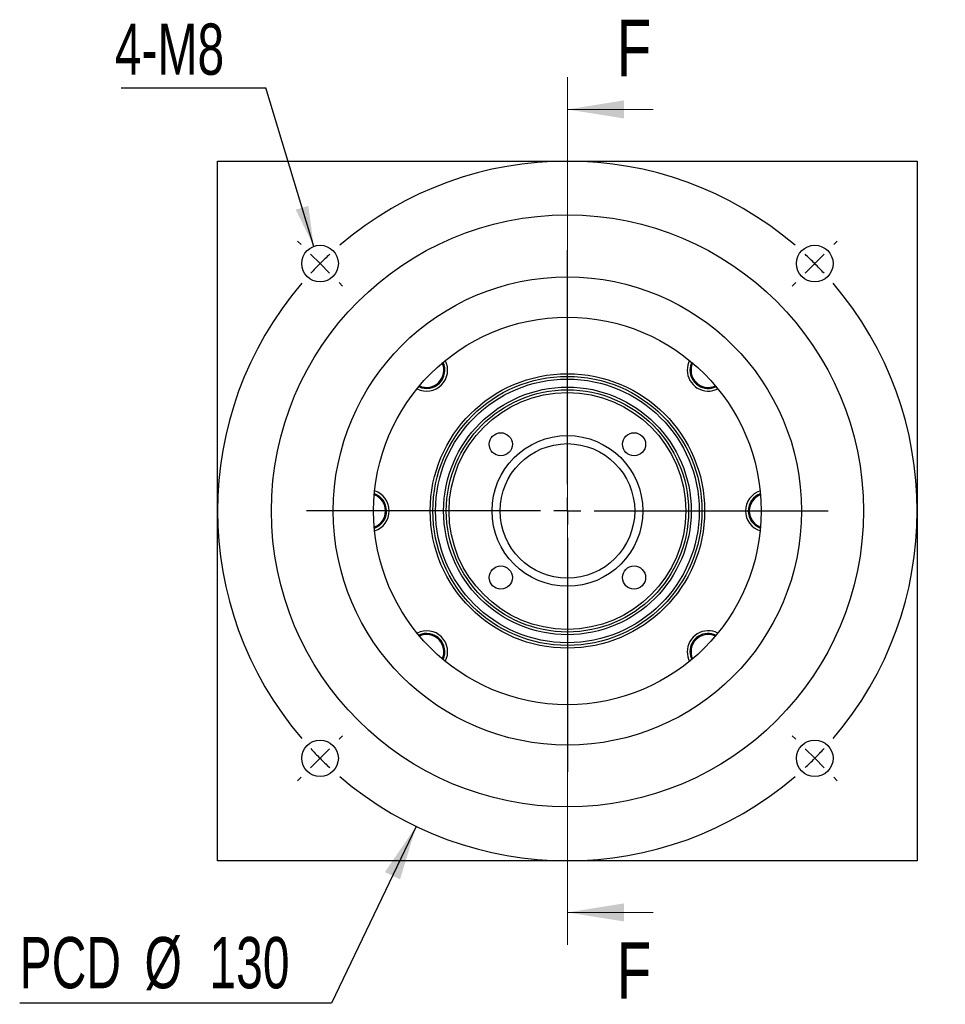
# Model space of a CAD drawing. Header units: millimetres. Extents: x 26 to 284, y 9 to 193.
# Tile 1 of 4: x 26 to 83, y 25 to 86. Entities that reach past the tile are written whole.
import ezdxf

# ---------------------------------------------------------------- set-up
doc = ezdxf.new("R2010")
doc.units = ezdxf.units.MM
doc.layers.add('圖層0', color=7, linetype='Continuous')
doc.styles.add('SLDTEXTSTYLE0', font='TXT', dxfattribs={"width": 0.7})
doc.styles.add('SLDTEXTSTYLE3', font='TXT', dxfattribs={"width": 0.75})
doc.dimstyles.new('SLDDIMSTYLE1', dxfattribs={"dimtxt": 3.389974, "dimasz": 2.5, "dimexe": 0, "dimexo": 0.0625, "dimgap": 0.847493, "dimtad": 0, "dimtih": 1, "dimtoh": 1, "dimlfac": 3, "dimrnd": 1e-09, "dimzin": 12, "dimdsep": 46, "dimtxsty": 'SLDTEXTSTYLE0', "dimsah": 1, "dimcen": 0, "dimadec": 0, "dimazin": 3, "dimtfac": 1, "dimtofl": 0, "dimtmove": 0, "dimatfit": 3, "dimfxl": 0, "dimfrac": 2, "dimtolj": 1, "dimtzin": 12, "dimarcsym": 0})
doc.dimstyles.new('SLDDIMSTYLE2', dxfattribs={"dimtxt": 0.18, "dimasz": 2.5, "dimexe": 0, "dimexo": 0.0625, "dimgap": 0, "dimtad": 0, "dimtih": 1, "dimtoh": 1, "dimdec": 0, "dimrnd": 1e-09, "dimzin": 0, "dimdsep": 46, "dimtxsty": 'Standard', "dimsah": 1, "dimcen": 0.09, "dimadec": 0, "dimazin": 0, "dimtfac": 2.5, "dimtdec": 0, "dimtofl": 0, "dimtmove": 0, "dimatfit": 3, "dimfxl": 0, "dimfrac": 2, "dimtolj": 1, "dimtzin": 0, "dimarcsym": 0})

# ---------------------------------------------------------------- blocks, each defined once
blk = doc.blocks.new('_D')
at = {"layer": '圖層0', "color": 7}
for p, q in [((50.555, 36.084), (45.304, 25.138)), ((45.304, 25.138), (26.001, 25.138))]:
    blk.add_line(p, q, dxfattribs=at)
blk.add_solid([(50.555, 36.084), (48.618, 33.253), (49.559, 32.802)], dxfattribs=at)
at = {"layer": '圖層0', "color": 7, "char_height": 3.175, "attachment_point": 1, "style": 'SLDTEXTSTYLE0'}
for s, insert in [('PCD', (26.001, 29.23)), ('%%c', (33.733, 29.23)), ('130', (37.755, 29.23))]:
    blk.add_mtext(s, dxfattribs=dict(at, insert=insert))
blk = doc.blocks.new('SW_NOTE_0')
at = {"layer": '圖層0', "color": 0}
blk.add_line((-8.965, 0), (0, 0), dxfattribs=at)
at = {"layer": '圖層0', "color": 0, "insert": (-9.348, 3.98), "char_height": 3.175, "attachment_point": 1, "style": 'SLDTEXTSTYLE0'}
blk.add_mtext('4-M8', dxfattribs=at)
blk = doc.blocks.new('SW_CENTERMARKSYMBOL_0')
at = {"layer": '圖層0', "color": 0}
for p, q in [((0, 1.667), (0, 16.154)), ((0, 0), (0, 0.833)), ((-1.667, 0), (-16.154, 0)), ((0, 0), (-0.833, 0)), ((0, 0), (0, -0.833)), ((0, 0), (0.833, 0)), ((1.667, 0), (16.154, 0)), ((0, -1.667), (0, -16.154))]:
    blk.add_line(p, q, dxfattribs=at)
blk = doc.blocks.new('SW_CENTERMARKSYMBOL_1')
at = {"layer": '圖層0', "color": 0}
for p, q in [((-31.82, 1.179), (-32.032, 1.391)), ((1.179, 1.179), (1.391, 1.391)), ((-15.321, -13.654), (-15.321, 0.833)), ((-30.641, 0), (-31.231, 0.589)), ((-30.641, 0), (-30.052, -0.589)), ((0, 0), (-0.589, -0.589)), ((0, 0), (0.589, 0.589)), ((-29.463, -1.179), (-29.251, -1.391)), ((-1.179, -1.179), (-1.391, -1.391)), ((-15.321, -15.321), (-15.321, -14.487)), ((-16.987, -15.321), (-31.475, -15.321)), ((-15.321, -15.321), (-16.154, -15.321)), ((-15.321, -15.321), (-15.321, -16.154)), ((-15.321, -15.321), (-14.487, -15.321)), ((-13.654, -15.321), (0.833, -15.321)), ((-15.321, -16.987), (-15.321, -31.475)), ((-29.463, -29.463), (-29.251, -29.251)), ((-1.179, -29.463), (-1.391, -29.251)), ((-30.641, -30.641), (-30.052, -30.052)), ((0, -30.641), (-0.589, -30.052)), ((-30.641, -30.641), (-31.231, -31.231)), ((0, -30.641), (0.589, -31.231)), ((-31.82, -31.82), (-32.032, -32.032)), ((1.179, -31.82), (1.391, -32.032))]:
    blk.add_line(p, q, dxfattribs=at)
for start, end in [(49.40737, 130.59263), (135, 137.20368), (132.79632, 135), (45, 47.20368), (42.79632, 45), (139.40737, 220.59263), (319.40737, 40.59263), (222.79632, 225), (315, 317.20368), (225, 227.20368), (312.79632, 315), (229.40737, 310.59263)]:
    blk.add_arc((-15.321, -15.321), 21.667, start, end, dxfattribs=at)

msp = doc.modelspace()

# ---------------------------------------------------------------- linework, layer by layer
at = {"color": 7, "linetype": 'Continuous', "lineweight": 18}
for p, q in [((59.9243, 82.4871), (59.9243, 28.7537)), ((65.2443, 80.4871), (59.9243, 80.4871)), ((65.2443, 30.7537), (59.9243, 30.7537))]:
    msp.add_line(p, q, dxfattribs=at)
at = {"color": 7, "linetype": 'Continuous', "lineweight": 25}
for p, q in [((38.2576, 77.287), (81.5909, 77.287)), ((38.2576, 33.9537), (38.2576, 77.287)), ((81.5909, 77.287), (81.5909, 33.9537)), ((81.5909, 33.9537), (38.2576, 33.9537))]:
    msp.add_line(p, q, dxfattribs=at)
at = {"color": 7, "linetype": 'Continuous', "lineweight": 25, "flags": 128}
for points in [[(67.6211, 64.8268), (67.5425, 64.6027), (67.5119, 64.3414)], [(67.5119, 46.8994), (67.5425, 46.638), (67.6211, 46.414)]]:
    msp.add_lwpolyline(points, dxfattribs=at)
at = {"color": 7, "linetype": 'Continuous', "lineweight": 25}
for centre, radius in [((59.9243, 55.6204), 18.3333), ((44.6036, 70.941), 1.1333), ((75.2449, 70.941), 1.1333), ((59.9243, 55.6204), 14.5), ((59.9243, 55.6204), 12), ((59.9243, 55.6204), 8.5), ((59.9243, 55.6204), 8.3333), ((59.9243, 55.6204), 8.1667), ((59.9243, 55.6204), 7.6667), ((59.9243, 55.6204), 7.5), ((59.9243, 55.6204), 7.3333), ((55.7995, 59.7452), 0.7167), ((64.049, 59.7452), 0.7167), ((59.9243, 55.6204), 4.6667), ((59.9243, 55.6204), 4.1667), ((55.7995, 51.4956), 0.7167), ((64.049, 51.4956), 0.7167), ((44.6036, 40.2997), 1.1333), ((75.2449, 40.2997), 1.1333)]:
    msp.add_circle(centre, radius, dxfattribs=at)
for centre, radius, start, end in [((51.2033, 64.3414), 1.3, 242.797151, 27.202849), ((51.2033, 64.3414), 1.1333, 244.638775, 25.361225), ((51.2033, 64.3414), 1.0667, 245.58033, 24.41967), ((68.6452, 64.3414), 1.3, 152.797151, 180), ((68.6452, 64.3414), 1.0667, 155.58033, 294.41967), ((68.6452, 64.3414), 1.3, 180, 297.202849), ((68.6452, 64.3414), 1.1333, 180, 295.361225), ((47.5909, 55.6204), 1.3, 287.797151, 72.202849), ((72.2576, 55.6204), 1.3, 107.797151, 180), ((47.5909, 55.6204), 1.1333, 289.638775, 71.257209), ((47.5909, 55.6204), 1.0667, 290.58033, 69.41967), ((72.2576, 55.6204), 1.1333, 109.638775, 180), ((72.2576, 55.6204), 1.0667, 110.58033, 249.41967), ((72.2576, 55.6204), 1.3, 180, 252.202849), ((72.2576, 55.6204), 1.1333, 180, 250.361225), ((51.2033, 46.8994), 1.3, 332.797151, 117.202849), ((68.6452, 46.8994), 1.3, 62.797151, 180), ((51.2033, 46.8994), 1.1333, 334.638775, 115.361225), ((51.2033, 46.8994), 1.0667, 335.58033, 114.41967), ((68.6452, 46.8994), 1.1333, 64.638775, 180), ((68.6452, 46.8994), 1.0667, 65.58033, 204.41967), ((68.6452, 46.8994), 1.3, 180, 207.202849)]:
    msp.add_arc(centre, radius, start, end, dxfattribs=at)
at = {"color": 7, "linetype": 'Continuous', "lineweight": 18}
for points in [[(59.9243, 80.4871), (63.4243, 79.9271), (63.4243, 81.0471)], [(59.9243, 30.7537), (63.4243, 30.1937), (63.4243, 31.3137)]]:
    msp.add_solid(points, dxfattribs=at)

# ---------------------------------------------------------------- block references
at = {"layer": '圖層0', "color": 7}
for name, p in [('SW_NOTE_0', (41.2425, 81.828)), ('SW_CENTERMARKSYMBOL_1', (75.2449, 70.941)), ('SW_CENTERMARKSYMBOL_0', (59.9243, 55.6204))]:
    msp.add_blockref(name, p, dxfattribs=at)

# ---------------------------------------------------------------- texts
at = {"color": 7, "linetype": 'Continuous', "char_height": 3.5, "attachment_point": 1, "style": 'SLDTEXTSTYLE3'}
for insert in [(62.9817, 86.0447), (62.9817, 28.903)]:
    msp.add_mtext('F', dxfattribs=dict(at, insert=insert))

# ---------------------------------------------------------------- dimensions: what is measured, and where the dimension line sits
at = {"layer": '圖層0', "color": 7}
dim = msp.add_diameter_dim_2p(p1=(69.294, 75.1563), p2=(50.5545, 36.0845), text='PCD<>', dimstyle='SLDDIMSTYLE1', dxfattribs=at)
dim.commit()
dim.dimension.update_dxf_attribs({"geometry": '_D', "text_midpoint": (34.859, 27.6746), "dimtype": 163})

# ---------------------------------------------------------------- leaders
msp.add_leader([(44.2132, 72.005), (41.2425, 81.828)], dimstyle='SLDDIMSTYLE2', dxfattribs=at)

doc.saveas('drawing.dxf')
